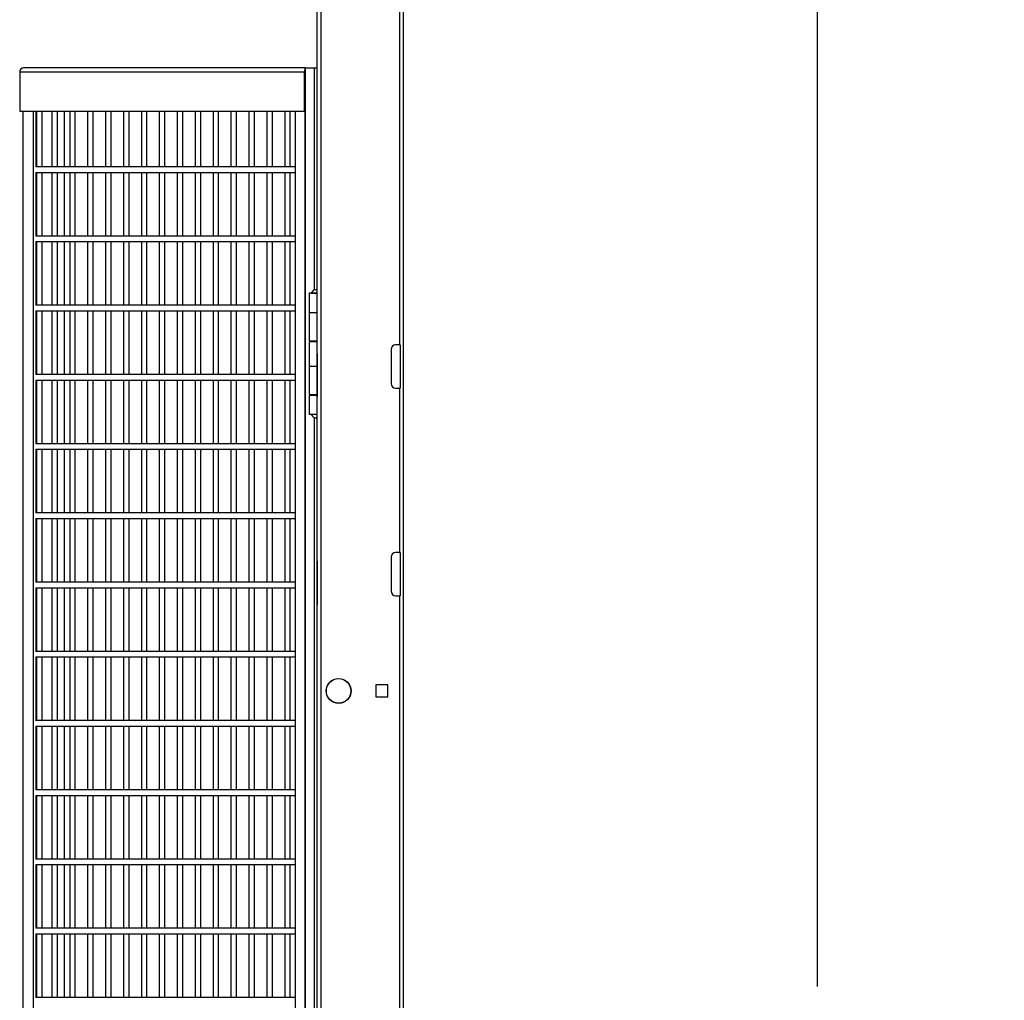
# Model space of a CAD drawing. Header units: inches. Extents: x 0.2 to 10.8, y 0.2 to 8.2.
# Tile 39 of 55: x 6.3 to 7.5, y 4.4 to 5.5. Entities that reach past the tile are written whole.
import ezdxf

# ---------------------------------------------------------------- set-up
doc = ezdxf.new("R2010")
doc.units = ezdxf.units.IN
doc.header["$MEASUREMENT"] = 0
doc.layers.add('DIMENSIONS', color=140, linetype='Continuous', lineweight=25)
doc.styles.add('SLDTEXTSTYLE0', font='TXT', dxfattribs={"width": 0.7})
doc.dimstyles.new('SLDDIMSTYLE0', dxfattribs={"dimtxt": 0.084961, "dimasz": 0.13, "dimexe": 0, "dimexo": 0.0625, "dimgap": 0.02124, "dimtad": 0, "dimtih": 1, "dimtoh": 1, "dimlfac": 24, "dimrnd": 1e-09, "dimzin": 12, "dimdsep": 46, "dimtxsty": 'SLDTEXTSTYLE0', "dimsah": 1, "dimcen": 0.09, "dimadec": 0, "dimazin": 3, "dimtfac": 1, "dimtofl": 0, "dimtmove": 0, "dimatfit": 3, "dimfxl": 0, "dimfrac": 2, "dimtolj": 1, "dimtzin": 12, "dimarcsym": 0})

# ---------------------------------------------------------------- blocks, each defined once
blk = doc.blocks.new('_D_5')
at = {"layer": 'DIMENSIONS'}
for p, q in [((6.7871, 5.9813), (7.36, 5.9813)), ((7.235, 5.9813), (7.235, 4.3756)), ((7.0381, 4.2216), (7.0095, 4.2216)), ((7.0095, 4.2216), (7.0095, 4.0866)), ((7.4319, 4.2216), (7.4604, 4.2216)), ((7.4604, 4.2216), (7.4604, 4.0866)), ((7.0095, 4.0866), (7.0381, 4.0866)), ((7.4604, 4.0866), (7.4319, 4.0866)), ((7.235, 2.0177), (7.235, 4.0675)), ((6.8913, 2.0177), (7.36, 2.0177))]:
    blk.add_line(p, q, dxfattribs=at)
for points in [[(7.235, 5.9813), (7.215, 5.8513), (7.255, 5.8513)], [(7.235, 2.0177), (7.255, 2.1477), (7.215, 2.1477)]]:
    blk.add_solid(points, dxfattribs=at)
at = {"layer": 'DIMENSIONS', "char_height": 0.08333, "attachment_point": 1, "style": 'SLDTEXTSTYLE0'}
for s, insert in [('95.13', (7.0734, 4.348)), ('2416.2', (7.0381, 4.194))]:
    blk.add_mtext(s, dxfattribs=dict(at, insert=insert))

msp = doc.modelspace()

# ---------------------------------------------------------------- linework, layer by layer
for p, q in [((6.63795, 2.01773), (6.63795, 5.98127)), ((6.73712, 2.01773), (6.73712, 5.98127)), ((6.73212, 5.84585), (6.73212, 5.14794)), ((6.63295, 5.58544), (6.63295, 5.13752)), ((6.61861, 5.48127), (6.27968, 5.48127)), ((6.61861, 5.48127), (6.61861, 2.23127)), ((6.61861, 5.48127), (6.61879, 5.48127)), ((6.61879, 2.23127), (6.61879, 5.48127)), ((6.61879, 5.48127), (6.62957, 5.48127)), ((6.62957, 5.48127), (6.63295, 5.48127)), ((6.62957, 5.48127), (6.62957, 5.21381)), ((6.27504, 5.47647), (6.27504, 5.42919)), ((6.27504, 5.47647), (6.61744, 5.47647)), ((6.61744, 5.47647), (6.61744, 5.42919)), ((6.27504, 5.42919), (6.61744, 5.42919)), ((6.27902, 5.42919), (6.27902, 3.63806)), ((6.27918, 3.63806), (6.27918, 5.42919)), ((6.29142, 5.42919), (6.29142, 3.63806)), ((6.29432, 5.42919), (6.29432, 5.36213)), ((6.29524, 5.42919), (6.29524, 5.36215)), ((6.30191, 5.36215), (6.30191, 5.42919)), ((6.31374, 5.42919), (6.31374, 5.36215)), ((6.3204, 5.36215), (6.3204, 5.42919)), ((6.32903, 5.36215), (6.32903, 5.42919)), ((6.3353, 5.42919), (6.3353, 5.36215)), ((6.34197, 5.36215), (6.34197, 5.42919)), ((6.35687, 5.42919), (6.35687, 5.36215)), ((6.36354, 5.36215), (6.36354, 5.42919)), ((6.37844, 5.42919), (6.37844, 5.36215)), ((6.38511, 5.36215), (6.38511, 5.42919)), ((6.40001, 5.42919), (6.40001, 5.36215)), ((6.40667, 5.36215), (6.40667, 5.42919)), ((6.42158, 5.42919), (6.42158, 5.36215)), ((6.42824, 5.36215), (6.42824, 5.42919)), ((6.44314, 5.42919), (6.44314, 5.36215)), ((6.44981, 5.36215), (6.44981, 5.42919)), ((6.46471, 5.42919), (6.46471, 5.36215)), ((6.47138, 5.36215), (6.47138, 5.42919)), ((6.48628, 5.42919), (6.48628, 5.36215)), ((6.49295, 5.36215), (6.49295, 5.42919)), ((6.50785, 5.42919), (6.50785, 5.36215)), ((6.51452, 5.36215), (6.51452, 5.42919)), ((6.52942, 5.42919), (6.52942, 5.36215)), ((6.53608, 5.36215), (6.53608, 5.42919)), ((6.55099, 5.42919), (6.55099, 5.36215)), ((6.55765, 5.36215), (6.55765, 5.42919)), ((6.57255, 5.42919), (6.57255, 5.36215)), ((6.57922, 5.36215), (6.57922, 5.42919)), ((6.59412, 5.42919), (6.59412, 5.36215)), ((6.60079, 5.36215), (6.60079, 5.42919)), ((6.60686, 5.42919), (6.60686, 2.28256)), ((6.61744, 5.42919), (6.61861, 5.42919)), ((6.60686, 5.36215), (6.29432, 5.36215)), ((6.29432, 5.3555), (6.29432, 5.2788)), ((6.29432, 5.35548), (6.60686, 5.35548)), ((6.29524, 5.35548), (6.29524, 5.27881)), ((6.30191, 5.27881), (6.30191, 5.35548)), ((6.31374, 5.35548), (6.31374, 5.27881)), ((6.3204, 5.27881), (6.3204, 5.35548)), ((6.32903, 5.27881), (6.32903, 5.35548)), ((6.3353, 5.35548), (6.3353, 5.27881)), ((6.34197, 5.27881), (6.34197, 5.35548)), ((6.35687, 5.35548), (6.35687, 5.27881)), ((6.36354, 5.27881), (6.36354, 5.35548)), ((6.37844, 5.35548), (6.37844, 5.27881)), ((6.38511, 5.27881), (6.38511, 5.35548)), ((6.40001, 5.35548), (6.40001, 5.27881)), ((6.40667, 5.27881), (6.40667, 5.35548)), ((6.42158, 5.35548), (6.42158, 5.27881)), ((6.42824, 5.27881), (6.42824, 5.35548)), ((6.44314, 5.35548), (6.44314, 5.27881)), ((6.44981, 5.27881), (6.44981, 5.35548)), ((6.46471, 5.35548), (6.46471, 5.27881)), ((6.47138, 5.27881), (6.47138, 5.35548)), ((6.48628, 5.35548), (6.48628, 5.27881)), ((6.49295, 5.27881), (6.49295, 5.35548)), ((6.50785, 5.35548), (6.50785, 5.27881)), ((6.51452, 5.27881), (6.51452, 5.35548)), ((6.52942, 5.35548), (6.52942, 5.27881)), ((6.53608, 5.27881), (6.53608, 5.35548)), ((6.55099, 5.35548), (6.55099, 5.27881)), ((6.55765, 5.27881), (6.55765, 5.35548)), ((6.57255, 5.35548), (6.57255, 5.27881)), ((6.57922, 5.27881), (6.57922, 5.35548)), ((6.59412, 5.35548), (6.59412, 5.27881)), ((6.60079, 5.27881), (6.60079, 5.35548)), ((6.60686, 5.27881), (6.29432, 5.27881)), ((6.29432, 5.27216), (6.29432, 5.19546)), ((6.29432, 5.27215), (6.60686, 5.27215)), ((6.29524, 5.27215), (6.29524, 5.19548)), ((6.30191, 5.19548), (6.30191, 5.27215)), ((6.31374, 5.27215), (6.31374, 5.19548)), ((6.3204, 5.19548), (6.3204, 5.27215)), ((6.32903, 5.19548), (6.32903, 5.27215)), ((6.3353, 5.27215), (6.3353, 5.19548)), ((6.34197, 5.19548), (6.34197, 5.27215)), ((6.35687, 5.27215), (6.35687, 5.19548)), ((6.36354, 5.19548), (6.36354, 5.27215)), ((6.37844, 5.27215), (6.37844, 5.19548)), ((6.38511, 5.19548), (6.38511, 5.27215)), ((6.40001, 5.27215), (6.40001, 5.19548)), ((6.40667, 5.19548), (6.40667, 5.27215)), ((6.42158, 5.27215), (6.42158, 5.19548)), ((6.42824, 5.19548), (6.42824, 5.27215)), ((6.44314, 5.27215), (6.44314, 5.19548)), ((6.44981, 5.19548), (6.44981, 5.27215)), ((6.46471, 5.27215), (6.46471, 5.19548)), ((6.47138, 5.19548), (6.47138, 5.27215)), ((6.48628, 5.27215), (6.48628, 5.19548)), ((6.49295, 5.19548), (6.49295, 5.27215)), ((6.50785, 5.27215), (6.50785, 5.19548)), ((6.51452, 5.19548), (6.51452, 5.27215)), ((6.52942, 5.27215), (6.52942, 5.19548)), ((6.53608, 5.19548), (6.53608, 5.27215)), ((6.55099, 5.27215), (6.55099, 5.19548)), ((6.55765, 5.19548), (6.55765, 5.27215)), ((6.57255, 5.27215), (6.57255, 5.19548)), ((6.57922, 5.19548), (6.57922, 5.27215)), ((6.59412, 5.27215), (6.59412, 5.19548)), ((6.60079, 5.19548), (6.60079, 5.27215)), ((6.62366, 5.20992), (6.62366, 5.187)), ((6.63295, 5.20992), (6.62366, 5.20992)), ((6.62611, 5.21017), (6.63295, 5.21017)), ((6.62742, 5.21017), (6.62742, 5.20992)), ((6.60686, 5.19548), (6.29432, 5.19548)), ((6.29432, 5.18883), (6.29432, 5.11213)), ((6.29432, 5.18881), (6.60686, 5.18881)), ((6.29524, 5.18881), (6.29524, 5.11215)), ((6.30191, 5.11215), (6.30191, 5.18881)), ((6.31374, 5.18881), (6.31374, 5.11215)), ((6.3204, 5.11215), (6.3204, 5.18881)), ((6.32903, 5.11215), (6.32903, 5.18881)), ((6.3353, 5.18881), (6.3353, 5.11215)), ((6.34197, 5.11215), (6.34197, 5.18881)), ((6.35687, 5.18881), (6.35687, 5.11215)), ((6.36354, 5.11215), (6.36354, 5.18881)), ((6.37844, 5.18881), (6.37844, 5.11215)), ((6.38511, 5.11215), (6.38511, 5.18881)), ((6.40001, 5.18881), (6.40001, 5.11215)), ((6.40667, 5.11215), (6.40667, 5.18881)), ((6.42158, 5.18881), (6.42158, 5.11215)), ((6.42824, 5.11215), (6.42824, 5.18881)), ((6.44314, 5.18881), (6.44314, 5.11215)), ((6.44981, 5.11215), (6.44981, 5.18881)), ((6.46471, 5.18881), (6.46471, 5.11215)), ((6.47138, 5.11215), (6.47138, 5.18881)), ((6.48628, 5.18881), (6.48628, 5.11215)), ((6.49295, 5.11215), (6.49295, 5.18881)), ((6.50785, 5.18881), (6.50785, 5.11215)), ((6.51452, 5.11215), (6.51452, 5.18881)), ((6.52942, 5.18881), (6.52942, 5.11215)), ((6.53608, 5.11215), (6.53608, 5.18881)), ((6.55099, 5.18881), (6.55099, 5.11215)), ((6.55765, 5.11215), (6.55765, 5.18881)), ((6.57255, 5.18881), (6.57255, 5.11215)), ((6.57922, 5.11215), (6.57922, 5.18881)), ((6.59412, 5.18881), (6.59412, 5.11215)), ((6.60079, 5.11215), (6.60079, 5.18881)), ((6.62366, 5.187), (6.62366, 5.15262)), ((6.62366, 5.187), (6.63295, 5.187)), ((6.62366, 5.15262), (6.63295, 5.15262)), ((6.62366, 5.15158), (6.62366, 5.12242)), ((6.63295, 5.15158), (6.62366, 5.15158)), ((6.62742, 5.15262), (6.62742, 5.15158)), ((6.73212, 5.14794), (6.72754, 5.14794)), ((6.73212, 5.14794), (6.73295, 5.14794)), ((6.73295, 5.14794), (6.73295, 5.09585)), ((6.63295, 5.13752), (6.63302, 5.13752)), ((6.63295, 5.13752), (6.63295, 5.1321)), ((6.63302, 5.13752), (6.63302, 5.08544)), ((6.72212, 5.14252), (6.72212, 5.10127)), ((6.62366, 5.12242), (6.62366, 5.08804)), ((6.62366, 5.12242), (6.63295, 5.12242)), ((6.63295, 5.1321), (6.63295, 5.09085)), ((6.63302, 5.1321), (6.63295, 5.1321)), ((6.60686, 5.11215), (6.29432, 5.11215)), ((6.29432, 5.1055), (6.29432, 5.0288)), ((6.29432, 5.10548), (6.60686, 5.10548)), ((6.29524, 5.10548), (6.29524, 5.02881)), ((6.30191, 5.02881), (6.30191, 5.10548)), ((6.31374, 5.10548), (6.31374, 5.02881)), ((6.3204, 5.02881), (6.3204, 5.10548)), ((6.32903, 5.02881), (6.32903, 5.10548)), ((6.3353, 5.10548), (6.3353, 5.02881)), ((6.34197, 5.02881), (6.34197, 5.10548)), ((6.35687, 5.10548), (6.35687, 5.02881)), ((6.36354, 5.02881), (6.36354, 5.10548)), ((6.37844, 5.10548), (6.37844, 5.02881)), ((6.38511, 5.02881), (6.38511, 5.10548)), ((6.40001, 5.10548), (6.40001, 5.02881)), ((6.40667, 5.02881), (6.40667, 5.10548)), ((6.42158, 5.10548), (6.42158, 5.02881)), ((6.42824, 5.02881), (6.42824, 5.10548)), ((6.44314, 5.10548), (6.44314, 5.02881)), ((6.44981, 5.02881), (6.44981, 5.10548)), ((6.46471, 5.10548), (6.46471, 5.02881)), ((6.47138, 5.02881), (6.47138, 5.10548)), ((6.48628, 5.10548), (6.48628, 5.02881)), ((6.49295, 5.02881), (6.49295, 5.10548)), ((6.50785, 5.10548), (6.50785, 5.02881)), ((6.51452, 5.02881), (6.51452, 5.10548)), ((6.52942, 5.10548), (6.52942, 5.02881)), ((6.53608, 5.02881), (6.53608, 5.10548)), ((6.55099, 5.10548), (6.55099, 5.02881)), ((6.55765, 5.02881), (6.55765, 5.10548)), ((6.57255, 5.10548), (6.57255, 5.02881)), ((6.57922, 5.02881), (6.57922, 5.10548)), ((6.59412, 5.10548), (6.59412, 5.02881)), ((6.60079, 5.02881), (6.60079, 5.10548)), ((6.62366, 5.08804), (6.63295, 5.08804)), ((6.62366, 5.087), (6.62366, 5.06408)), ((6.63295, 5.087), (6.62366, 5.087)), ((6.62742, 5.08804), (6.62742, 5.087)), ((6.63295, 5.09085), (6.63295, 5.08544)), ((6.63295, 5.09085), (6.63302, 5.09085)), ((6.63295, 5.08544), (6.63295, 4.88752)), ((6.63302, 5.08544), (6.63295, 5.08544)), ((6.72754, 5.09585), (6.73212, 5.09585)), ((6.73212, 5.09585), (6.73212, 4.89794)), ((6.73295, 5.09585), (6.73212, 5.09585)), ((6.63295, 5.06408), (6.62366, 5.06408)), ((6.62957, 5.06044), (6.62957, 4.29715)), ((6.60686, 5.02881), (6.29432, 5.02881)), ((6.29432, 5.02216), (6.29432, 4.94546)), ((6.29432, 5.02215), (6.60686, 5.02215)), ((6.29524, 5.02215), (6.29524, 4.94548)), ((6.30191, 4.94548), (6.30191, 5.02215)), ((6.31374, 5.02215), (6.31374, 4.94548)), ((6.3204, 4.94548), (6.3204, 5.02215)), ((6.32903, 4.94548), (6.32903, 5.02215)), ((6.3353, 5.02215), (6.3353, 4.94548)), ((6.34197, 4.94548), (6.34197, 5.02215)), ((6.35687, 5.02215), (6.35687, 4.94548)), ((6.36354, 4.94548), (6.36354, 5.02215)), ((6.37844, 5.02215), (6.37844, 4.94548)), ((6.38511, 4.94548), (6.38511, 5.02215)), ((6.40001, 5.02215), (6.40001, 4.94548)), ((6.40667, 4.94548), (6.40667, 5.02215)), ((6.42158, 5.02215), (6.42158, 4.94548)), ((6.42824, 4.94548), (6.42824, 5.02215)), ((6.44314, 5.02215), (6.44314, 4.94548)), ((6.44981, 4.94548), (6.44981, 5.02215)), ((6.46471, 5.02215), (6.46471, 4.94548)), ((6.47138, 4.94548), (6.47138, 5.02215)), ((6.48628, 5.02215), (6.48628, 4.94548)), ((6.49295, 4.94548), (6.49295, 5.02215)), ((6.50785, 5.02215), (6.50785, 4.94548)), ((6.51452, 4.94548), (6.51452, 5.02215)), ((6.52942, 5.02215), (6.52942, 4.94548)), ((6.53608, 4.94548), (6.53608, 5.02215)), ((6.55099, 5.02215), (6.55099, 4.94548)), ((6.55765, 4.94548), (6.55765, 5.02215)), ((6.57255, 5.02215), (6.57255, 4.94548)), ((6.57922, 4.94548), (6.57922, 5.02215)), ((6.59412, 5.02215), (6.59412, 4.94548)), ((6.60079, 4.94548), (6.60079, 5.02215)), ((6.60686, 4.94548), (6.29432, 4.94548)), ((6.29432, 4.93883), (6.29432, 4.86213)), ((6.29432, 4.93881), (6.60686, 4.93881)), ((6.29524, 4.93881), (6.29524, 4.86215)), ((6.30191, 4.86215), (6.30191, 4.93881)), ((6.31374, 4.93881), (6.31374, 4.86215)), ((6.3204, 4.86215), (6.3204, 4.93881)), ((6.32903, 4.86215), (6.32903, 4.93881)), ((6.3353, 4.93881), (6.3353, 4.86215)), ((6.34197, 4.86215), (6.34197, 4.93881)), ((6.35687, 4.93881), (6.35687, 4.86215)), ((6.36354, 4.86215), (6.36354, 4.93881)), ((6.37844, 4.93881), (6.37844, 4.86215)), ((6.38511, 4.86215), (6.38511, 4.93881)), ((6.40001, 4.93881), (6.40001, 4.86215)), ((6.40667, 4.86215), (6.40667, 4.93881)), ((6.42158, 4.93881), (6.42158, 4.86215)), ((6.42824, 4.86215), (6.42824, 4.93881)), ((6.44314, 4.93881), (6.44314, 4.86215)), ((6.44981, 4.86215), (6.44981, 4.93881)), ((6.46471, 4.93881), (6.46471, 4.86215)), ((6.47138, 4.86215), (6.47138, 4.93881)), ((6.48628, 4.93881), (6.48628, 4.86215)), ((6.49295, 4.86215), (6.49295, 4.93881)), ((6.50785, 4.93881), (6.50785, 4.86215)), ((6.51452, 4.86215), (6.51452, 4.93881)), ((6.52942, 4.93881), (6.52942, 4.86215)), ((6.53608, 4.86215), (6.53608, 4.93881)), ((6.55099, 4.93881), (6.55099, 4.86215)), ((6.55765, 4.86215), (6.55765, 4.93881)), ((6.57255, 4.93881), (6.57255, 4.86215)), ((6.57922, 4.86215), (6.57922, 4.93881)), ((6.59412, 4.93881), (6.59412, 4.86215)), ((6.60079, 4.86215), (6.60079, 4.93881)), ((6.73212, 4.89794), (6.72754, 4.89794)), ((6.73212, 4.89794), (6.73295, 4.89794)), ((6.73295, 4.89794), (6.73295, 4.84585)), ((6.63295, 4.88752), (6.63302, 4.88752)), ((6.63295, 4.88752), (6.63295, 4.8821)), ((6.63302, 4.88752), (6.63302, 4.83544)), ((6.72212, 4.89252), (6.72212, 4.85127)), ((6.63295, 4.8821), (6.63295, 4.84085)), ((6.63302, 4.8821), (6.63295, 4.8821)), ((6.60686, 4.86215), (6.29432, 4.86215)), ((6.29432, 4.8555), (6.29432, 4.7788)), ((6.29432, 4.85548), (6.60686, 4.85548)), ((6.29524, 4.85548), (6.29524, 4.77881)), ((6.30191, 4.77881), (6.30191, 4.85548)), ((6.31374, 4.85548), (6.31374, 4.77881)), ((6.3204, 4.77881), (6.3204, 4.85548)), ((6.32903, 4.77881), (6.32903, 4.85548)), ((6.3353, 4.85548), (6.3353, 4.77881)), ((6.34197, 4.77881), (6.34197, 4.85548)), ((6.35687, 4.85548), (6.35687, 4.77881)), ((6.36354, 4.77881), (6.36354, 4.85548)), ((6.37844, 4.85548), (6.37844, 4.77881)), ((6.38511, 4.77881), (6.38511, 4.85548)), ((6.40001, 4.85548), (6.40001, 4.77881)), ((6.40667, 4.77881), (6.40667, 4.85548)), ((6.42158, 4.85548), (6.42158, 4.77881)), ((6.42824, 4.77881), (6.42824, 4.85548)), ((6.44314, 4.85548), (6.44314, 4.77881)), ((6.44981, 4.77881), (6.44981, 4.85548)), ((6.46471, 4.85548), (6.46471, 4.77881)), ((6.47138, 4.77881), (6.47138, 4.85548)), ((6.48628, 4.85548), (6.48628, 4.77881)), ((6.49295, 4.77881), (6.49295, 4.85548)), ((6.50785, 4.85548), (6.50785, 4.77881)), ((6.51452, 4.77881), (6.51452, 4.85548)), ((6.52942, 4.85548), (6.52942, 4.77881)), ((6.53608, 4.77881), (6.53608, 4.85548)), ((6.55099, 4.85548), (6.55099, 4.77881)), ((6.55765, 4.77881), (6.55765, 4.85548)), ((6.57255, 4.85548), (6.57255, 4.77881)), ((6.57922, 4.77881), (6.57922, 4.85548)), ((6.59412, 4.85548), (6.59412, 4.77881)), ((6.60079, 4.77881), (6.60079, 4.85548)), ((6.63295, 4.84085), (6.63295, 4.83544)), ((6.63295, 4.84085), (6.63302, 4.84085)), ((6.72754, 4.84585), (6.73212, 4.84585)), ((6.73212, 4.84585), (6.73212, 3.64794)), ((6.73295, 4.84585), (6.73212, 4.84585)), ((6.63295, 4.83544), (6.63295, 3.63752)), ((6.63302, 4.83544), (6.63295, 4.83544)), ((6.60686, 4.77881), (6.29432, 4.77881)), ((6.29432, 4.77216), (6.29432, 4.69546)), ((6.29432, 4.77215), (6.60686, 4.77215)), ((6.29524, 4.77215), (6.29524, 4.69548)), ((6.30191, 4.69548), (6.30191, 4.77215)), ((6.31374, 4.77215), (6.31374, 4.69548)), ((6.3204, 4.69548), (6.3204, 4.77215)), ((6.32903, 4.69548), (6.32903, 4.77215)), ((6.3353, 4.77215), (6.3353, 4.69548)), ((6.34197, 4.69548), (6.34197, 4.77215)), ((6.35687, 4.77215), (6.35687, 4.69548)), ((6.36354, 4.69548), (6.36354, 4.77215)), ((6.37844, 4.77215), (6.37844, 4.69548)), ((6.38511, 4.69548), (6.38511, 4.77215)), ((6.40001, 4.77215), (6.40001, 4.69548)), ((6.40667, 4.69548), (6.40667, 4.77215)), ((6.42158, 4.77215), (6.42158, 4.69548)), ((6.42824, 4.69548), (6.42824, 4.77215)), ((6.44314, 4.77215), (6.44314, 4.69548)), ((6.44981, 4.69548), (6.44981, 4.77215)), ((6.46471, 4.77215), (6.46471, 4.69548)), ((6.47138, 4.69548), (6.47138, 4.77215)), ((6.48628, 4.77215), (6.48628, 4.69548)), ((6.49295, 4.69548), (6.49295, 4.77215)), ((6.50785, 4.77215), (6.50785, 4.69548)), ((6.51452, 4.69548), (6.51452, 4.77215)), ((6.52942, 4.77215), (6.52942, 4.69548)), ((6.53608, 4.69548), (6.53608, 4.77215)), ((6.55099, 4.77215), (6.55099, 4.69548)), ((6.55765, 4.69548), (6.55765, 4.77215)), ((6.57255, 4.77215), (6.57255, 4.69548)), ((6.57922, 4.69548), (6.57922, 4.77215)), ((6.59412, 4.77215), (6.59412, 4.69548)), ((6.60079, 4.69548), (6.60079, 4.77215)), ((6.71824, 4.73843), (6.70392, 4.73843)), ((6.70392, 4.73843), (6.70392, 4.72411)), ((6.71824, 4.72411), (6.71824, 4.73843)), ((6.70392, 4.72411), (6.71824, 4.72411)), ((6.60686, 4.69548), (6.29432, 4.69548)), ((6.29432, 4.68883), (6.29432, 4.61213)), ((6.29432, 4.68881), (6.60686, 4.68881)), ((6.29524, 4.68881), (6.29524, 4.61215)), ((6.30191, 4.61215), (6.30191, 4.68881)), ((6.31374, 4.68881), (6.31374, 4.61215)), ((6.3204, 4.61215), (6.3204, 4.68881)), ((6.32903, 4.61215), (6.32903, 4.68881)), ((6.3353, 4.68881), (6.3353, 4.61215)), ((6.34197, 4.61215), (6.34197, 4.68881)), ((6.35687, 4.68881), (6.35687, 4.61215)), ((6.36354, 4.61215), (6.36354, 4.68881)), ((6.37844, 4.68881), (6.37844, 4.61215)), ((6.38511, 4.61215), (6.38511, 4.68881)), ((6.40001, 4.68881), (6.40001, 4.61215)), ((6.40667, 4.61215), (6.40667, 4.68881)), ((6.42158, 4.68881), (6.42158, 4.61215)), ((6.42824, 4.61215), (6.42824, 4.68881)), ((6.44314, 4.68881), (6.44314, 4.61215)), ((6.44981, 4.61215), (6.44981, 4.68881)), ((6.46471, 4.68881), (6.46471, 4.61215)), ((6.47138, 4.61215), (6.47138, 4.68881)), ((6.48628, 4.68881), (6.48628, 4.61215)), ((6.49295, 4.61215), (6.49295, 4.68881)), ((6.50785, 4.68881), (6.50785, 4.61215)), ((6.51452, 4.61215), (6.51452, 4.68881)), ((6.52942, 4.68881), (6.52942, 4.61215)), ((6.53608, 4.61215), (6.53608, 4.68881)), ((6.55099, 4.68881), (6.55099, 4.61215)), ((6.55765, 4.61215), (6.55765, 4.68881)), ((6.57255, 4.68881), (6.57255, 4.61215)), ((6.57922, 4.61215), (6.57922, 4.68881)), ((6.59412, 4.68881), (6.59412, 4.61215)), ((6.60079, 4.61215), (6.60079, 4.68881)), ((6.60686, 4.61215), (6.29432, 4.61215)), ((6.29432, 4.6055), (6.29432, 4.5288)), ((6.29432, 4.60548), (6.60686, 4.60548)), ((6.29524, 4.60548), (6.29524, 4.52881)), ((6.30191, 4.52881), (6.30191, 4.60548)), ((6.31374, 4.60548), (6.31374, 4.52881)), ((6.3204, 4.52881), (6.3204, 4.60548)), ((6.32903, 4.52881), (6.32903, 4.60548)), ((6.3353, 4.60548), (6.3353, 4.52881)), ((6.34197, 4.52881), (6.34197, 4.60548)), ((6.35687, 4.60548), (6.35687, 4.52881)), ((6.36354, 4.52881), (6.36354, 4.60548)), ((6.37844, 4.60548), (6.37844, 4.52881)), ((6.38511, 4.52881), (6.38511, 4.60548)), ((6.40001, 4.60548), (6.40001, 4.52881)), ((6.40667, 4.52881), (6.40667, 4.60548)), ((6.42158, 4.60548), (6.42158, 4.52881)), ((6.42824, 4.52881), (6.42824, 4.60548)), ((6.44314, 4.60548), (6.44314, 4.52881)), ((6.44981, 4.52881), (6.44981, 4.60548)), ((6.46471, 4.60548), (6.46471, 4.52881)), ((6.47138, 4.52881), (6.47138, 4.60548)), ((6.48628, 4.60548), (6.48628, 4.52881)), ((6.49295, 4.52881), (6.49295, 4.60548)), ((6.50785, 4.60548), (6.50785, 4.52881)), ((6.51452, 4.52881), (6.51452, 4.60548)), ((6.52942, 4.60548), (6.52942, 4.52881)), ((6.53608, 4.52881), (6.53608, 4.60548)), ((6.55099, 4.60548), (6.55099, 4.52881)), ((6.55765, 4.52881), (6.55765, 4.60548)), ((6.57255, 4.60548), (6.57255, 4.52881)), ((6.57922, 4.52881), (6.57922, 4.60548)), ((6.59412, 4.60548), (6.59412, 4.52881)), ((6.60079, 4.52881), (6.60079, 4.60548)), ((6.60686, 4.52881), (6.29432, 4.52881)), ((6.29432, 4.52216), (6.29432, 4.44546)), ((6.29432, 4.52215), (6.60686, 4.52215)), ((6.29524, 4.52215), (6.29524, 4.44548)), ((6.30191, 4.44548), (6.30191, 4.52215)), ((6.31374, 4.52215), (6.31374, 4.44548)), ((6.3204, 4.44548), (6.3204, 4.52215)), ((6.32903, 4.44548), (6.32903, 4.52215)), ((6.3353, 4.52215), (6.3353, 4.44548)), ((6.34197, 4.44548), (6.34197, 4.52215)), ((6.35687, 4.52215), (6.35687, 4.44548)), ((6.36354, 4.44548), (6.36354, 4.52215)), ((6.37844, 4.52215), (6.37844, 4.44548)), ((6.38511, 4.44548), (6.38511, 4.52215)), ((6.40001, 4.52215), (6.40001, 4.44548)), ((6.40667, 4.44548), (6.40667, 4.52215)), ((6.42158, 4.52215), (6.42158, 4.44548)), ((6.42824, 4.44548), (6.42824, 4.52215)), ((6.44314, 4.52215), (6.44314, 4.44548)), ((6.44981, 4.44548), (6.44981, 4.52215)), ((6.46471, 4.52215), (6.46471, 4.44548)), ((6.47138, 4.44548), (6.47138, 4.52215)), ((6.48628, 4.52215), (6.48628, 4.44548)), ((6.49295, 4.44548), (6.49295, 4.52215)), ((6.50785, 4.52215), (6.50785, 4.44548)), ((6.51452, 4.44548), (6.51452, 4.52215)), ((6.52942, 4.52215), (6.52942, 4.44548)), ((6.53608, 4.44548), (6.53608, 4.52215)), ((6.55099, 4.52215), (6.55099, 4.44548)), ((6.55765, 4.44548), (6.55765, 4.52215)), ((6.57255, 4.52215), (6.57255, 4.44548)), ((6.57922, 4.44548), (6.57922, 4.52215)), ((6.59412, 4.52215), (6.59412, 4.44548)), ((6.60079, 4.44548), (6.60079, 4.52215)), ((6.60686, 4.44548), (6.29432, 4.44548)), ((6.29432, 4.43883), (6.29432, 4.36213)), ((6.29432, 4.43881), (6.60686, 4.43881)), ((6.29524, 4.43881), (6.29524, 4.36215)), ((6.30191, 4.36215), (6.30191, 4.43881)), ((6.31374, 4.43881), (6.31374, 4.36215)), ((6.3204, 4.36215), (6.3204, 4.43881)), ((6.32903, 4.36215), (6.32903, 4.43881)), ((6.3353, 4.43881), (6.3353, 4.36215)), ((6.34197, 4.36215), (6.34197, 4.43881)), ((6.35687, 4.43881), (6.35687, 4.36215)), ((6.36354, 4.36215), (6.36354, 4.43881)), ((6.37844, 4.43881), (6.37844, 4.36215)), ((6.38511, 4.36215), (6.38511, 4.43881)), ((6.40001, 4.43881), (6.40001, 4.36215)), ((6.40667, 4.36215), (6.40667, 4.43881)), ((6.42158, 4.43881), (6.42158, 4.36215)), ((6.42824, 4.36215), (6.42824, 4.43881)), ((6.44314, 4.43881), (6.44314, 4.36215)), ((6.44981, 4.36215), (6.44981, 4.43881)), ((6.46471, 4.43881), (6.46471, 4.36215)), ((6.47138, 4.36215), (6.47138, 4.43881)), ((6.48628, 4.43881), (6.48628, 4.36215)), ((6.49295, 4.36215), (6.49295, 4.43881)), ((6.50785, 4.43881), (6.50785, 4.36215)), ((6.51452, 4.36215), (6.51452, 4.43881)), ((6.52942, 4.43881), (6.52942, 4.36215)), ((6.53608, 4.36215), (6.53608, 4.43881)), ((6.55099, 4.43881), (6.55099, 4.36215)), ((6.55765, 4.36215), (6.55765, 4.43881)), ((6.57255, 4.43881), (6.57255, 4.36215)), ((6.57922, 4.36215), (6.57922, 4.43881)), ((6.59412, 4.43881), (6.59412, 4.36215)), ((6.60079, 4.36215), (6.60079, 4.43881)), ((6.60686, 4.36215), (6.29432, 4.36215))]:
    msp.add_line(p, q)
for radius in [0.01498, 0.01476]:
    msp.add_circle((6.659, 4.73127), radius)
for centre, radius, start, end in [((6.27976, 5.47655), 0.00472, 91.01019, 180.97576), ((6.62233, 5.47648), 0.00489, 139.53475, 180.14475), ((6.6321, 5.20794), 0.00639, 90, 159.64898), ((6.72754, 5.14252), 0.00542, 90, 180), ((6.72754, 5.10127), 0.00542, 180, 270), ((6.6321, 5.0663), 0.00639, 200.35102, 270), ((6.72754, 4.89252), 0.00542, 90, 180), ((6.72754, 4.85127), 0.00542, 180, 270)]:
    msp.add_arc(centre, radius, start, end)
for points, knots in [([(6.63225, 5.21433), (6.6323, 5.21433), (6.63238, 5.21433), (6.63251, 5.21433), (6.63262, 5.21433), (6.63273, 5.21433), (6.63286, 5.21433), (6.63298, 5.21433), (6.63303, 5.21433), (6.63304, 5.21433)], [0, 0, 0, 0, 0.2138416, 0.3297089, 0.4465392, 0.562407, 0.6792376, 0.8930792, 1, 1, 1, 1]), ([(6.63225, 5.05992), (6.63205, 5.05992), (6.63205, 5.05992), (6.63246, 5.05992), (6.63279, 5.05992), (6.63299, 5.05992)], [0, 0, 0, 0, 0.5, 0.5, 1, 1, 1, 1])]:
    msp.add_open_spline(points, degree=3, knots=knots)

# ---------------------------------------------------------------- dimensions: what is measured, and where the dimension line sits
at = {"layer": 'DIMENSIONS'}
dim = msp.add_linear_dim(base=(7.234988, 2.017729), p1=(6.73712, 5.981271), p2=(6.841287, 2.017729), angle=90, dimstyle='SLDDIMSTYLE0', dxfattribs=at)
dim.commit()
dim.dimension.update_dxf_attribs({"geometry": '_D_5', "text_midpoint": (7.234988, 4.221596), "dimtype": 160})

doc.saveas('drawing.dxf')
